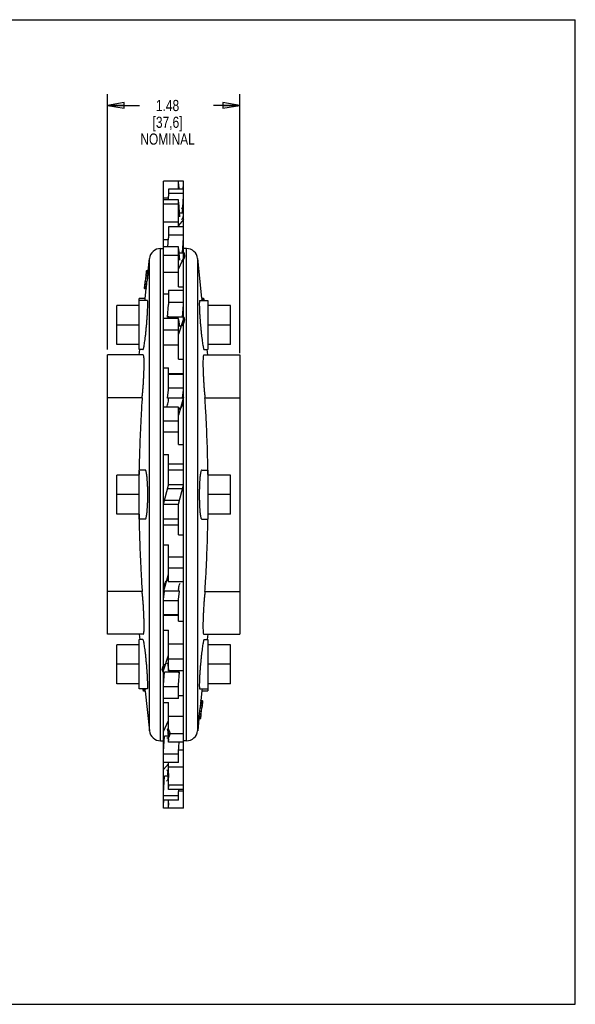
# Model space of a CAD drawing. Header units: inches. Extents: x 0 to 17, y 0 to 11.
# Tile 2 of 2: x 10.8 to 17, y 0 to 11. Entities that reach past the tile are written whole.
import ezdxf

# ---------------------------------------------------------------- set-up
doc = ezdxf.new("R2010")
doc.units = ezdxf.units.IN
doc.header["$LTSCALE"] = 0.935
doc.header["$MEASUREMENT"] = 0
doc.layers.get('0').update_dxf_attribs({"linetype": 'CONTINUOUS'})
doc.layers.add('ALL_FEATURES', color=7, linetype='CONTINUOUS')
doc.styles.get("Standard").update_dxf_attribs({"font": 'txt', "width": 0.8})
doc.dimstyles.new('DIMSTYLE_1', dxfattribs={"dimtxt": 0.125, "dimasz": 0.1875, "dimexe": 0.18, "dimexo": 0.0625, "dimgap": 0.09, "dimtad": 0, "dimtih": 1, "dimtoh": 1, "dimzin": 4, "dimdsep": 46, "dimtxsty": 'STANDARD', "dimblk": 'CLOSED', "dimblk1": 'CLOSED', "dimblk2": 'CLOSED', "dimcen": 0.09, "dimadec": 0, "dimazin": 0, "dimtp": 0.01, "dimtm": 0.01, "dimtfac": 1, "dimtofl": 0, "dimtmove": 0, "dimatfit": 3, "dimldrblk": 'CLOSED', "dimfxl": 1, "dimtolj": 1, "dimtzin": 4, "dimarcsym": 0})

# ---------------------------------------------------------------- blocks, each defined once
blk = doc.blocks.new('_CLOSED')
at = {"color": 0, "linetype": 'BYBLOCK'}
for p, q in [((0, 0), (-1, 0.167)), ((-1, 0.167), (-1, -0.167)), ((-1, -0.167), (0, 0)), ((-1, 0), (0, 0))]:
    blk.add_line(p, q, dxfattribs=at)
blk = doc.blocks.new('*D2')
at = {"color": 3, "linetype": 'CONTINUOUS'}
for p, q in [((11.768, 7.316), (11.768, 10.167)), ((13.248, 7.274), (13.248, 10.167)), ((11.768, 10.042), (12.129, 10.042)), ((13.248, 10.042), (12.954, 10.042))]:
    blk.add_line(p, q, dxfattribs=at)
at = {"color": 3, "linetype": 'CONTINUOUS', "xscale": 0.1875, "yscale": 0.1875, "zscale": 0.1875, "rotation": 180}
blk.add_blockref('_CLOSED', (11.768, 10.042), dxfattribs=at)
at = {"color": 3, "linetype": 'CONTINUOUS', "xscale": 0.1875, "yscale": 0.1875, "zscale": 0.1875}
blk.add_blockref('_CLOSED', (13.248, 10.042), dxfattribs=at)
at = {"color": 3, "linetype": 'CONTINUOUS', "insert": (12.441, 10.104), "char_height": 0.125, "width": 0.7, "attachment_point": 2, "line_spacing_factor": 0.9}
blk.add_mtext('1.48\\P[37,6]\\PNOMINAL', dxfattribs=at)

msp = doc.modelspace()

# ---------------------------------------------------------------- linework, layer by layer
at = {"color": 7, "linetype": 'CONTINUOUS'}
for p, q in [((0, 11), (17, 11)), ((17, 0), (17, 11)), ((12.396, 5.582), (12.396, 9.195)), ((12.62, 9.195), (12.396, 9.195)), ((12.564, 9.108), (12.564, 9.195)), ((12.564, 9.165), (12.567, 9.108)), ((12.617, 9.108), (12.62, 9.165)), ((12.62, 6.035), (12.62, 9.195)), ((12.45, 8.989), (12.452, 9.027)), ((12.452, 9.108), (12.452, 9.027)), ((12.62, 9.108), (12.452, 9.108)), ((12.62, 9.058), (12.452, 9.058)), ((12.609, 8.838), (12.62, 9.027)), ((12.451, 9.007), (12.396, 9.007)), ((12.564, 8.989), (12.396, 8.989)), ((12.564, 8.939), (12.396, 8.939)), ((12.564, 8.687), (12.564, 8.989)), ((12.564, 8.962), (12.574, 8.798)), ((12.609, 8.838), (12.572, 8.838)), ((12.564, 8.739), (12.396, 8.739)), ((12.62, 8.766), (12.564, 8.701)), ((12.452, 8.687), (12.452, 8.563)), ((12.62, 8.687), (12.452, 8.687)), ((12.62, 8.592), (12.452, 8.592)), ((12.396, 8.544), (12.451, 8.544)), ((12.446, 8.461), (12.452, 8.563)), ((12.609, 8.39), (12.62, 8.563)), ((12.363, 2.944), (12.363, 8.444)), ((12.363, 8.444), (12.396, 8.444)), ((12.564, 8.461), (12.396, 8.461)), ((12.564, 8.366), (12.396, 8.366)), ((12.564, 8.015), (12.564, 8.461)), ((12.564, 8.44), (12.574, 8.313)), ((12.609, 8.39), (12.568, 8.39)), ((12.653, 8.444), (12.62, 8.444)), ((12.653, 2.944), (12.653, 8.444)), ((12.224, 8.194), (12.238, 8.332)), ((12.238, 3.056), (12.238, 8.332)), ((12.62, 8.341), (12.564, 8.218)), ((12.778, 3.056), (12.778, 8.332)), ((12.824, 7.89), (12.778, 8.332)), ((12.199, 8.147), (12.198, 8.134)), ((12.2, 8.155), (12.199, 8.147)), ((12.219, 8.147), (12.199, 8.147)), ((12.201, 8.164), (12.2, 8.155)), ((12.202, 8.177), (12.201, 8.164)), ((12.221, 8.164), (12.201, 8.164)), ((12.203, 8.189), (12.202, 8.177)), ((12.222, 8.177), (12.202, 8.177)), ((12.223, 8.189), (12.203, 8.189)), ((12.224, 8.194), (12.204, 8.194)), ((12.219, 8.147), (12.218, 8.134)), ((12.221, 8.164), (12.219, 8.147)), ((12.222, 8.177), (12.221, 8.164)), ((12.223, 8.189), (12.222, 8.177)), ((12.564, 8.174), (12.396, 8.174)), ((12.186, 8.023), (12.187, 8.032)), ((12.187, 8.032), (12.188, 8.041)), ((12.188, 8.041), (12.189, 8.053)), ((12.208, 8.041), (12.188, 8.041)), ((12.189, 8.053), (12.191, 8.075)), ((12.209, 8.053), (12.189, 8.053)), ((12.195, 8.113), (12.191, 8.075)), ((12.211, 8.075), (12.191, 8.075)), ((12.198, 8.134), (12.195, 8.113)), ((12.215, 8.113), (12.195, 8.113)), ((12.218, 8.134), (12.198, 8.134)), ((12.206, 8.023), (12.208, 8.041)), ((12.208, 8.041), (12.209, 8.053)), ((12.209, 8.053), (12.211, 8.075)), ((12.215, 8.113), (12.211, 8.075)), ((12.218, 8.134), (12.215, 8.113)), ((12.183, 7.998), (12.185, 8.011)), ((12.203, 7.998), (12.183, 7.998)), ((12.203, 7.994), (12.183, 7.994)), ((12.185, 8.011), (12.186, 8.023)), ((12.205, 8.011), (12.185, 8.011)), ((12.206, 8.023), (12.186, 8.023)), ((12.191, 7.886), (12.203, 7.994)), ((12.203, 7.998), (12.205, 8.011)), ((12.205, 8.011), (12.206, 8.023)), ((12.396, 7.936), (12.452, 7.936)), ((12.452, 7.973), (12.452, 7.819)), ((12.62, 7.973), (12.452, 7.973)), ((12.564, 8.015), (12.62, 8.015)), ((12.441, 7.678), (12.452, 7.819)), ((12.62, 7.842), (12.452, 7.842)), ((12.609, 7.678), (12.62, 7.819)), ((12.824, 7.89), (12.844, 7.89)), ((12.845, 7.871), (12.825, 7.871)), ((12.825, 7.864), (12.825, 7.871)), ((12.846, 7.869), (12.844, 7.89)), ((12.844, 7.89), (12.846, 7.869)), ((12.845, 7.871), (12.845, 7.864)), ((12.845, 7.864), (12.845, 7.871)), ((12.847, 7.864), (12.846, 7.869)), ((12.846, 7.869), (12.846, 7.864)), ((12.846, 7.864), (12.846, 7.864)), ((12.847, 7.864), (12.847, 7.864)), ((11.873, 7.37), (11.873, 7.807)), ((13.143, 7.37), (13.143, 7.807)), ((12.564, 7.661), (12.396, 7.661)), ((12.609, 7.678), (12.441, 7.678)), ((12.564, 7.209), (12.564, 7.661)), ((12.62, 7.657), (12.564, 7.487)), ((12.564, 7.649), (12.574, 7.572)), ((12.564, 7.531), (12.396, 7.531)), ((12.125, 7.254), (12.131, 7.314)), ((12.564, 7.365), (12.396, 7.365)), ((12.891, 7.254), (12.885, 7.314)), ((11.768, 4.134), (11.768, 7.254)), ((12.17, 7.254), (11.768, 7.254)), ((12.564, 7.209), (12.62, 7.209)), ((12.846, 7.254), (13.248, 7.254)), ((13.248, 7.254), (13.248, 4.134)), ((12.396, 7.109), (12.452, 7.109)), ((12.452, 6.866), (12.452, 7.109)), ((12.62, 7.042), (12.452, 7.042)), ((12.62, 7.035), (12.452, 7.035)), ((12.441, 6.771), (12.452, 6.866)), ((12.62, 6.882), (12.452, 6.882)), ((12.609, 6.771), (12.62, 6.866)), ((12.157, 6.774), (11.768, 6.774)), ((12.609, 6.771), (12.441, 6.771)), ((12.62, 6.781), (12.564, 6.582)), ((12.859, 6.774), (13.248, 6.774)), ((12.564, 6.67), (12.396, 6.67)), ((12.564, 6.254), (12.564, 6.67)), ((12.564, 6.666), (12.574, 6.647)), ((12.574, 6.647), (12.575, 6.646)), ((12.564, 6.516), (12.396, 6.516)), ((12.564, 6.393), (12.396, 6.393)), ((12.564, 6.254), (12.62, 6.254)), ((12.396, 6.143), (12.452, 6.143)), ((12.452, 5.799), (12.452, 6.143)), ((12.62, 6.035), (12.452, 6.035)), ((12.62, 5.967), (12.452, 5.967)), ((11.873, 5.475), (11.873, 5.912)), ((13.143, 5.475), (13.143, 5.912)), ((12.396, 5.589), (12.452, 5.799)), ((12.609, 5.759), (12.441, 5.759)), ((12.62, 5.805), (12.452, 5.805)), ((12.564, 5.589), (12.62, 5.799)), ((12.62, 2.193), (12.62, 5.805)), ((12.574, 5.628), (12.406, 5.628)), ((12.564, 5.582), (12.396, 5.582)), ((12.564, 5.244), (12.564, 5.589)), ((12.564, 5.421), (12.396, 5.421)), ((12.564, 5.352), (12.396, 5.352)), ((12.396, 2.193), (12.396, 5.352)), ((12.564, 5.244), (12.62, 5.244)), ((12.396, 5.133), (12.452, 5.133)), ((12.452, 4.718), (12.452, 5.133)), ((12.62, 4.995), (12.452, 4.995)), ((12.62, 4.872), (12.452, 4.872)), ((12.396, 4.606), (12.452, 4.806)), ((12.441, 4.741), (12.441, 4.741)), ((12.441, 4.741), (12.452, 4.721)), ((12.62, 4.718), (12.452, 4.718)), ((12.157, 4.613), (11.768, 4.613)), ((12.396, 4.521), (12.406, 4.616)), ((12.574, 4.616), (12.406, 4.616)), ((12.564, 4.521), (12.574, 4.616)), ((12.564, 4.279), (12.564, 4.521)), ((12.859, 4.613), (13.248, 4.613)), ((12.564, 4.506), (12.396, 4.506)), ((12.564, 4.352), (12.396, 4.352)), ((12.564, 4.345), (12.396, 4.345)), ((12.564, 4.279), (12.62, 4.279)), ((12.17, 4.134), (11.768, 4.134)), ((12.125, 4.134), (12.131, 4.074)), ((12.396, 4.179), (12.452, 4.179)), ((12.452, 3.726), (12.452, 4.179)), ((12.846, 4.134), (13.248, 4.134)), ((12.891, 4.134), (12.885, 4.074)), ((11.873, 3.58), (11.873, 4.017)), ((12.62, 4.022), (12.452, 4.022)), ((13.143, 3.58), (13.143, 4.017)), ((12.396, 3.73), (12.452, 3.9)), ((12.62, 3.857), (12.452, 3.857)), ((12.441, 3.816), (12.452, 3.738)), ((12.396, 3.569), (12.406, 3.71)), ((12.574, 3.71), (12.406, 3.71)), ((12.62, 3.726), (12.452, 3.726)), ((12.564, 3.569), (12.574, 3.71)), ((12.169, 3.524), (12.169, 3.523)), ((12.169, 3.523), (12.17, 3.518)), ((12.17, 3.523), (12.17, 3.524)), ((12.17, 3.518), (12.17, 3.523)), ((12.171, 3.524), (12.171, 3.517)), ((12.171, 3.517), (12.171, 3.523)), ((12.191, 3.524), (12.191, 3.517)), ((12.564, 3.546), (12.396, 3.546)), ((12.564, 3.415), (12.564, 3.569)), ((12.17, 3.518), (12.172, 3.498)), ((12.172, 3.498), (12.17, 3.518)), ((12.171, 3.517), (12.191, 3.517)), ((12.192, 3.498), (12.172, 3.498)), ((12.192, 3.498), (12.238, 3.056)), ((12.564, 3.415), (12.396, 3.415)), ((12.564, 3.451), (12.62, 3.451)), ((12.825, 3.502), (12.813, 3.394)), ((12.396, 3.372), (12.452, 3.372)), ((12.452, 2.927), (12.452, 3.372)), ((12.801, 3.275), (12.805, 3.313)), ((12.807, 3.334), (12.805, 3.313)), ((12.805, 3.313), (12.825, 3.313)), ((12.808, 3.347), (12.807, 3.334)), ((12.807, 3.334), (12.827, 3.334)), ((12.81, 3.364), (12.808, 3.347)), ((12.808, 3.347), (12.828, 3.347)), ((12.811, 3.377), (12.81, 3.364)), ((12.81, 3.364), (12.83, 3.364)), ((12.813, 3.389), (12.811, 3.377)), ((12.811, 3.377), (12.831, 3.377)), ((12.813, 3.394), (12.833, 3.394)), ((12.813, 3.389), (12.833, 3.389)), ((12.821, 3.275), (12.825, 3.313)), ((12.827, 3.334), (12.825, 3.313)), ((12.828, 3.347), (12.827, 3.334)), ((12.829, 3.355), (12.828, 3.347)), ((12.83, 3.364), (12.829, 3.355)), ((12.831, 3.377), (12.83, 3.364)), ((12.833, 3.389), (12.831, 3.377)), ((12.62, 3.214), (12.452, 3.214)), ((12.792, 3.194), (12.778, 3.056)), ((12.792, 3.194), (12.812, 3.194)), ((12.793, 3.198), (12.794, 3.211)), ((12.793, 3.198), (12.813, 3.198)), ((12.794, 3.211), (12.795, 3.223)), ((12.794, 3.211), (12.814, 3.211)), ((12.795, 3.223), (12.797, 3.241)), ((12.795, 3.223), (12.815, 3.223)), ((12.797, 3.241), (12.798, 3.253)), ((12.797, 3.241), (12.817, 3.241)), ((12.798, 3.253), (12.801, 3.275)), ((12.798, 3.253), (12.818, 3.253)), ((12.801, 3.275), (12.821, 3.275)), ((12.813, 3.198), (12.814, 3.211)), ((12.814, 3.211), (12.815, 3.223)), ((12.815, 3.223), (12.816, 3.232)), ((12.816, 3.232), (12.817, 3.241)), ((12.817, 3.241), (12.818, 3.253)), ((12.818, 3.253), (12.821, 3.275)), ((12.396, 3.046), (12.452, 3.17)), ((12.396, 2.824), (12.406, 2.997)), ((12.448, 2.997), (12.406, 2.997)), ((12.441, 3.074), (12.452, 2.947)), ((12.62, 3.022), (12.452, 3.022)), ((12.363, 2.944), (12.396, 2.944)), ((12.62, 2.927), (12.452, 2.927)), ((12.564, 2.824), (12.57, 2.927)), ((12.653, 2.944), (12.62, 2.944)), ((12.564, 2.796), (12.396, 2.796)), ((12.564, 2.701), (12.564, 2.824)), ((12.565, 2.844), (12.62, 2.844)), ((12.564, 2.701), (12.396, 2.701)), ((12.396, 2.622), (12.452, 2.686)), ((12.452, 2.398), (12.452, 2.701)), ((12.62, 2.648), (12.452, 2.648)), ((12.396, 2.36), (12.406, 2.549)), ((12.444, 2.549), (12.406, 2.549)), ((12.441, 2.589), (12.452, 2.425)), ((12.62, 2.448), (12.452, 2.448)), ((12.564, 2.329), (12.396, 2.329)), ((12.62, 2.398), (12.452, 2.398)), ((12.564, 2.36), (12.566, 2.398)), ((12.564, 2.279), (12.564, 2.36)), ((12.62, 2.38), (12.565, 2.38)), ((12.564, 2.279), (12.396, 2.279)), ((12.396, 2.223), (12.399, 2.279)), ((12.449, 2.279), (12.452, 2.223)), ((12.452, 2.193), (12.452, 2.279)), ((12.62, 2.193), (12.396, 2.193)), ((0, 0), (17, 0))]:
    msp.add_line(p, q, dxfattribs=at)
for centre, radius, start, end in [((12.363, 8.319), 0.125, 90, 174), ((12.653, 8.319), 0.125, 6, 90), ((14.108, 8.009), 1.914, 174.4636, 174.5916), ((14.128, 8.009), 1.914, 174.4636, 174.5916), ((13.999, 7.787), 1.828, 173.3659, 173.5002), ((14.019, 7.787), 1.828, 173.3659, 173.5002), ((27.13, 5.687), 15.01, 178.9711, 179.1415), ((-2.114, 5.687), 15.009, 0.8585, 1.0283), ((27.13, 5.7), 15.009, 180.8585, 181.0283), ((-2.114, 5.7), 15.01, 358.9711, 359.1415), ((10.997, 3.601), 1.828, 353.3659, 353.5002), ((11.017, 3.601), 1.828, 353.3659, 353.5002), ((10.888, 3.378), 1.914, 354.4636, 354.5916), ((10.908, 3.378), 1.914, 354.4636, 354.5916), ((12.363, 3.069), 0.125, 186, 270), ((12.653, 3.069), 0.125, 270, 354)]:
    msp.add_arc(centre, radius, start, end, dxfattribs=at)
for centre, major_axis, ratio, start_param, end_param in [((12.592, 8.831), (0, -0.0637), 0.42917, 1.256676, 2.932153), ((12.592, 8.831), (0, -0.0637), 0.42917, 0.20944, 1.256676), ((12.592, 8.363), (0, -0.0542), 0.797813, 0.942373, 2.932153), ((12.592, 8.363), (0, -0.0542), 0.797813, 0.20944, 0.942373), ((12.424, 7.633), (0.0179, 0.0542), 0.690026, -0.501863, -0.20944), ((12.592, 7.633), (-0.0179, -0.0542), 0.690026, 0.628148, 2.932153), ((12.592, 7.633), (-0.0179, -0.0542), 0.690026, 0.20944, 0.628148), ((12.424, 6.713), (0.0179, 0.0637), 0.312855, -1.964537, -0.20944), ((12.592, 6.713), (-0.0179, -0.0637), 0.312855, 0.314333, 2.932153)]:
    msp.add_ellipse(centre, major_axis=major_axis, ratio=ratio, start_param=start_param, end_param=end_param, dxfattribs=at)
at = {"color": 7, "linetype": 'CONTINUOUS', "extrusion": (0, 0, -1)}
for centre, major_axis, ratio, start_param, end_param in [((12.424, 4.674), (0.0179, 0.0637), 0.312855, -2.932153, -0.314333), ((12.592, 4.674), (-0.0179, -0.0637), 0.312855, 0.20944, 1.964537), ((12.424, 3.754), (0.0179, 0.0542), 0.690026, -2.932153, -0.628148), ((12.424, 3.754), (0.0179, 0.0542), 0.690026, -0.628148, -0.20944), ((12.592, 3.754), (-0.0179, -0.0542), 0.690026, 0.20944, 0.501863), ((12.424, 3.025), (0, -0.0542), 0.797813, -2.932153, -0.942374), ((12.424, 3.025), (0, -0.0542), 0.797813, -0.942374, -0.20944), ((12.424, 2.556), (0, -0.0637), 0.42917, -2.932153, -1.256677), ((12.424, 2.556), (0, -0.0637), 0.42917, -1.256677, -0.20944)]:
    msp.add_ellipse(centre, major_axis=major_axis, ratio=ratio, start_param=start_param, end_param=end_param, dxfattribs=at)
at = {"color": 7, "linetype": 'CONTINUOUS'}
for points, knots in [([(12.824, 7.889), (12.824, 7.889), (12.823, 7.889), (12.825, 7.886), (12.824, 7.882), (12.825, 7.877), (12.825, 7.873), (12.825, 7.871)], [0, 0, 0, 0, 0.002442, 0.119906, 0.349583, 0.681929, 1, 1, 1, 1]), ([(12.157, 6.774), (12.158, 6.788), (12.161, 6.817), (12.165, 6.861), (12.169, 6.907), (12.172, 6.953), (12.174, 6.999), (12.176, 7.043), (12.178, 7.085), (12.179, 7.124), (12.179, 7.159), (12.179, 7.189), (12.178, 7.213), (12.177, 7.233), (12.174, 7.244), (12.173, 7.253), (12.171, 7.253), (12.17, 7.253)], [0, 0, 0, 0, 0.087543, 0.180071, 0.275703, 0.372447, 0.468167, 0.560974, 0.648852, 0.730003, 0.802786, 0.86569, 0.917429, 0.957001, 0.983708, 0.997492, 1, 1, 1, 1]), ([(12.845, 7.253), (12.845, 7.253), (12.842, 7.253), (12.841, 7.244), (12.839, 7.233), (12.838, 7.213), (12.837, 7.188), (12.837, 7.158), (12.837, 7.123), (12.838, 7.085), (12.84, 7.043), (12.842, 6.998), (12.844, 6.953), (12.847, 6.907), (12.851, 6.861), (12.855, 6.817), (12.858, 6.788), (12.859, 6.774)], [0, 0, 0, 0, 0.002535, 0.016409, 0.043241, 0.082952, 0.134824, 0.197838, 0.270692, 0.351862, 0.439704, 0.532416, 0.627997, 0.724581, 0.820068, 0.912494, 1, 1, 1, 1]), ([(12.157, 6.774), (12.153, 6.721), (12.147, 6.615), (12.139, 6.459), (12.133, 6.305), (12.127, 6.153), (12.124, 6.041), (12.123, 5.979), (12.123, 5.969)], [0, 0, 0, 0, 0.200309, 0.393326, 0.582728, 0.771044, 0.959919, 1, 1, 1, 1]), ([(12.893, 5.969), (12.893, 5.98), (12.891, 6.042), (12.889, 6.154), (12.883, 6.307), (12.877, 6.46), (12.869, 6.616), (12.862, 6.721), (12.859, 6.774)], [0, 0, 0, 0, 0.041285, 0.230531, 0.418974, 0.608201, 0.800668, 1, 1, 1, 1]), ([(12.123, 5.419), (12.123, 5.408), (12.124, 5.346), (12.127, 5.233), (12.133, 5.081), (12.139, 4.928), (12.147, 4.772), (12.153, 4.667), (12.157, 4.613)], [0, 0, 0, 0, 0.041285, 0.230531, 0.418974, 0.608201, 0.800668, 1, 1, 1, 1]), ([(12.859, 4.613), (12.862, 4.667), (12.869, 4.772), (12.877, 4.929), (12.883, 5.082), (12.889, 5.234), (12.891, 5.346), (12.893, 5.408), (12.893, 5.419)], [0, 0, 0, 0, 0.200309, 0.393326, 0.582728, 0.771044, 0.959919, 1, 1, 1, 1]), ([(12.17, 4.134), (12.171, 4.134), (12.173, 4.134), (12.174, 4.144), (12.177, 4.155), (12.178, 4.174), (12.179, 4.199), (12.179, 4.229), (12.179, 4.264), (12.178, 4.303), (12.176, 4.345), (12.174, 4.389), (12.172, 4.435), (12.169, 4.481), (12.165, 4.526), (12.161, 4.57), (12.158, 4.599), (12.157, 4.613)], [0, 0, 0, 0, 0.002535, 0.016409, 0.043241, 0.082952, 0.134824, 0.197838, 0.270692, 0.351862, 0.439704, 0.532416, 0.627997, 0.724581, 0.820068, 0.912494, 1, 1, 1, 1]), ([(12.859, 4.613), (12.858, 4.599), (12.855, 4.57), (12.851, 4.526), (12.847, 4.481), (12.844, 4.435), (12.842, 4.389), (12.84, 4.344), (12.838, 4.302), (12.837, 4.264), (12.837, 4.229), (12.837, 4.199), (12.838, 4.174), (12.839, 4.155), (12.841, 4.144), (12.843, 4.134), (12.845, 4.134), (12.845, 4.134)], [0, 0, 0, 0, 0.087543, 0.180071, 0.275703, 0.372447, 0.468167, 0.560974, 0.648852, 0.730003, 0.802786, 0.86569, 0.917429, 0.957001, 0.983708, 0.997492, 1, 1, 1, 1]), ([(12.192, 3.498), (12.192, 3.498), (12.193, 3.498), (12.191, 3.501), (12.192, 3.505), (12.191, 3.511), (12.191, 3.515), (12.191, 3.517)], [0, 0, 0, 0, 0.002442, 0.119906, 0.349583, 0.681929, 1, 1, 1, 1])]:
    msp.add_open_spline(points, degree=3, knots=knots, dxfattribs=at)
at = {"layer": 'ALL_FEATURES', "color": 7, "linetype": 'CONTINUOUS'}
for p, q in [((12.123, 7.314), (12.123, 7.886)), ((12.191, 7.886), (12.123, 7.886)), ((12.216, 7.864), (12.123, 7.864)), ((12.189, 7.864), (12.191, 7.886)), ((12.8, 7.864), (12.893, 7.864)), ((12.893, 7.864), (12.893, 7.314)), ((12.123, 7.807), (11.873, 7.807)), ((13.143, 7.807), (12.893, 7.807)), ((12.123, 7.589), (11.873, 7.589)), ((13.143, 7.589), (12.893, 7.589)), ((12.123, 7.37), (11.873, 7.37)), ((13.143, 7.37), (12.893, 7.37)), ((12.166, 7.314), (12.123, 7.314)), ((12.85, 7.314), (12.893, 7.314)), ((12.123, 5.419), (12.123, 5.969)), ((12.193, 5.969), (12.123, 5.969)), ((12.62, 5.805), (12.62, 6.035)), ((12.823, 5.969), (12.893, 5.969)), ((12.893, 5.969), (12.893, 5.419)), ((12.123, 5.912), (11.873, 5.912)), ((13.143, 5.912), (12.893, 5.912)), ((12.123, 5.694), (11.873, 5.694)), ((13.143, 5.694), (12.893, 5.694)), ((12.396, 5.352), (12.396, 5.582)), ((12.123, 5.475), (11.873, 5.475)), ((12.193, 5.419), (12.123, 5.419)), ((12.823, 5.419), (12.893, 5.419)), ((13.143, 5.475), (12.893, 5.475)), ((12.166, 4.074), (12.123, 4.074)), ((12.123, 3.524), (12.123, 4.074)), ((12.85, 4.074), (12.893, 4.074)), ((12.893, 4.074), (12.893, 3.502)), ((12.123, 4.017), (11.873, 4.017)), ((13.143, 4.017), (12.893, 4.017)), ((12.123, 3.799), (11.873, 3.799)), ((13.143, 3.799), (12.893, 3.799)), ((12.123, 3.58), (11.873, 3.58)), ((12.216, 3.524), (12.123, 3.524)), ((12.8, 3.524), (12.893, 3.524)), ((12.827, 3.524), (12.825, 3.502)), ((13.143, 3.58), (12.893, 3.58)), ((12.825, 3.502), (12.893, 3.502))]:
    msp.add_line(p, q, dxfattribs=at)
for points, knots in [([(12.207, 7.589), (12.208, 7.603), (12.21, 7.631), (12.213, 7.673), (12.216, 7.712), (12.218, 7.749), (12.219, 7.781), (12.22, 7.809), (12.22, 7.831), (12.219, 7.849), (12.219, 7.857), (12.217, 7.864), (12.216, 7.864), (12.216, 7.864)], [0, 0, 0, 0, 0.156553, 0.308983, 0.453745, 0.587164, 0.706024, 0.807469, 0.889072, 0.948949, 0.98582, 0.999836, 1, 1, 1, 1]), ([(12.8, 7.864), (12.8, 7.864), (12.799, 7.864), (12.797, 7.857), (12.797, 7.848), (12.796, 7.831), (12.796, 7.809), (12.797, 7.781), (12.798, 7.749), (12.8, 7.712), (12.803, 7.673), (12.806, 7.631), (12.808, 7.603), (12.809, 7.589)], [0, 0, 0, 0, 0.000246, 0.014412, 0.051472, 0.111524, 0.193253, 0.294742, 0.41354, 0.546796, 0.691342, 0.843569, 1, 1, 1, 1]), ([(12.166, 7.314), (12.167, 7.314), (12.171, 7.32), (12.173, 7.328), (12.177, 7.345), (12.181, 7.367), (12.185, 7.395), (12.19, 7.428), (12.194, 7.464), (12.199, 7.504), (12.203, 7.546), (12.205, 7.574), (12.207, 7.589)], [0, 0, 0, 0, 0.015243, 0.052882, 0.113286, 0.195255, 0.296912, 0.41582, 0.54902, 0.693212, 0.844853, 1, 1, 1, 1]), ([(12.809, 7.589), (12.811, 7.574), (12.813, 7.546), (12.817, 7.504), (12.822, 7.464), (12.826, 7.428), (12.83, 7.395), (12.835, 7.367), (12.839, 7.345), (12.843, 7.328), (12.845, 7.319), (12.849, 7.314), (12.85, 7.314)], [0, 0, 0, 0, 0.155094, 0.306637, 0.450745, 0.583916, 0.702877, 0.804647, 0.886739, 0.947229, 0.984884, 1, 1, 1, 1]), ([(12.22, 5.694), (12.22, 5.708), (12.22, 5.736), (12.219, 5.778), (12.217, 5.817), (12.215, 5.854), (12.213, 5.886), (12.209, 5.914), (12.206, 5.937), (12.202, 5.953), (12.199, 5.964), (12.194, 5.969), (12.193, 5.969)], [0, 0, 0, 0, 0.153703, 0.303708, 0.446315, 0.578188, 0.696091, 0.797233, 0.879259, 0.940352, 0.979775, 1, 1, 1, 1]), ([(12.823, 5.969), (12.822, 5.969), (12.817, 5.964), (12.814, 5.953), (12.81, 5.937), (12.807, 5.914), (12.803, 5.886), (12.801, 5.854), (12.799, 5.817), (12.797, 5.778), (12.796, 5.736), (12.796, 5.708), (12.796, 5.694)], [0, 0, 0, 0, 0.019871, 0.059122, 0.120115, 0.202128, 0.303341, 0.42137, 0.553397, 0.696148, 0.846259, 1, 1, 1, 1]), ([(12.193, 5.419), (12.194, 5.419), (12.199, 5.424), (12.202, 5.434), (12.206, 5.451), (12.209, 5.473), (12.213, 5.501), (12.215, 5.534), (12.217, 5.57), (12.219, 5.61), (12.22, 5.651), (12.22, 5.679), (12.22, 5.694)], [0, 0, 0, 0, 0.019871, 0.059122, 0.120115, 0.202128, 0.303341, 0.42137, 0.553397, 0.696148, 0.846259, 1, 1, 1, 1]), ([(12.796, 5.694), (12.796, 5.679), (12.796, 5.651), (12.797, 5.61), (12.799, 5.57), (12.801, 5.534), (12.803, 5.501), (12.807, 5.473), (12.81, 5.451), (12.814, 5.434), (12.817, 5.424), (12.822, 5.419), (12.823, 5.419)], [0, 0, 0, 0, 0.153703, 0.303708, 0.446315, 0.578188, 0.696091, 0.797233, 0.879259, 0.940352, 0.979775, 1, 1, 1, 1]), ([(12.207, 3.799), (12.205, 3.813), (12.203, 3.842), (12.199, 3.883), (12.194, 3.923), (12.19, 3.96), (12.185, 3.992), (12.181, 4.02), (12.177, 4.042), (12.173, 4.059), (12.171, 4.068), (12.167, 4.074), (12.166, 4.074)], [0, 0, 0, 0, 0.155094, 0.306637, 0.450745, 0.583916, 0.702877, 0.804647, 0.886739, 0.947229, 0.984884, 1, 1, 1, 1]), ([(12.85, 4.074), (12.849, 4.074), (12.845, 4.068), (12.843, 4.059), (12.839, 4.042), (12.835, 4.02), (12.83, 3.992), (12.826, 3.96), (12.822, 3.923), (12.817, 3.883), (12.813, 3.842), (12.811, 3.813), (12.809, 3.799)], [0, 0, 0, 0, 0.015243, 0.052882, 0.113286, 0.195255, 0.296912, 0.41582, 0.54902, 0.693212, 0.844853, 1, 1, 1, 1]), ([(12.216, 3.524), (12.216, 3.524), (12.217, 3.524), (12.219, 3.53), (12.219, 3.539), (12.22, 3.556), (12.22, 3.578), (12.219, 3.606), (12.218, 3.639), (12.216, 3.675), (12.213, 3.715), (12.21, 3.756), (12.208, 3.784), (12.207, 3.799)], [0, 0, 0, 0, 0.000246, 0.014412, 0.051472, 0.111524, 0.193253, 0.294742, 0.41354, 0.546796, 0.691342, 0.843569, 1, 1, 1, 1]), ([(12.809, 3.799), (12.808, 3.784), (12.806, 3.756), (12.803, 3.715), (12.8, 3.675), (12.798, 3.639), (12.797, 3.606), (12.796, 3.578), (12.796, 3.556), (12.797, 3.539), (12.797, 3.53), (12.799, 3.524), (12.8, 3.524), (12.8, 3.524)], [0, 0, 0, 0, 0.156553, 0.308983, 0.453745, 0.587164, 0.706024, 0.807469, 0.889072, 0.948949, 0.98582, 0.999836, 1, 1, 1, 1])]:
    msp.add_open_spline(points, degree=3, knots=knots, dxfattribs=at)

# ---------------------------------------------------------------- dimensions: what is measured, and where the dimension line sits
at = {"color": 3, "linetype": 'CONTINUOUS'}
dim = msp.add_linear_dim(base=(13.248, 10.042), p1=(11.768, 7.316), p2=(13.248, 7.274), text='<>\\PNOMINAL', dimstyle='DIMSTYLE_1', dxfattribs=at)
dim.commit()
dim.dimension.update_dxf_attribs({"geometry": '*D2', "text_midpoint": (12.316, 9.854), "dimtype": 160})

doc.saveas('drawing.dxf')
